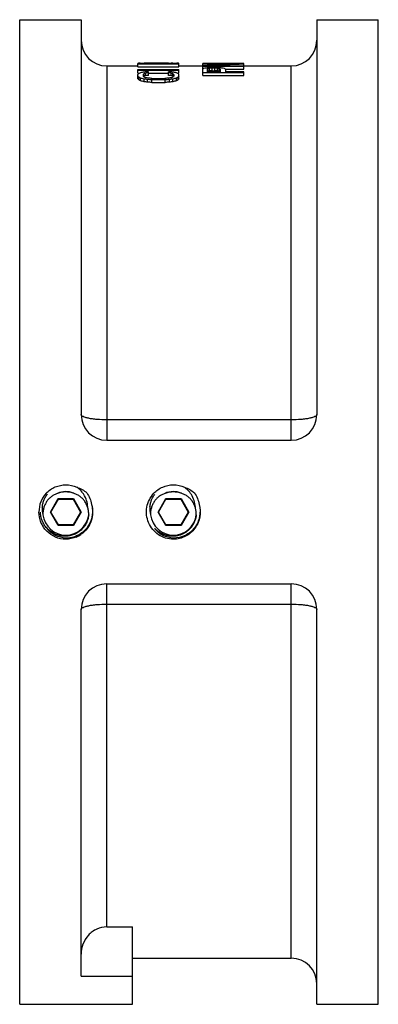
# Model space of a CAD drawing. Header units: millimetres. Extents: x -108 to 885, y -28 to 432.
# Tile 1 of 8: x -108 to -38, y 118 to 310. Entities that reach past the tile are written whole.
import ezdxf

# ---------------------------------------------------------------- set-up
doc = ezdxf.new("R2010")
doc.units = ezdxf.units.MM
doc.header["$LTSCALE"] = 30.734
doc.layers.get('0').update_dxf_attribs({"linetype": 'CONTINUOUS'})
doc.layers.add('02___PRT_ALL_AXES', color=7, linetype='CONTINUOUS')

msp = doc.modelspace()

# ---------------------------------------------------------------- linework, layer by layer
at = {"color": 7, "linetype": 'Continuous'}
for p, q in [((-95.67, 309.65), (-95.67, 232.65)), ((-49.67, 309.65), (-49.67, 232.65)), ((-90.67, 300.65), (-90.67, 227.65)), ((-84.58, 300.49), (-84.58, 301.14)), ((-76.58, 300.99), (-84.58, 300.99)), ((-84.58, 300.49), (-76.58, 300.49)), ((-84.58, 299.23), (-84.58, 299.92)), ((-84.58, 299.92), (-76.58, 299.92)), ((-76.58, 299.74), (-84.58, 299.74)), ((-84.15, 301.15), (-83.56, 301.15)), ((-83.56, 301.14), (-83.56, 301.05)), ((-83.56, 301.05), (-77.6, 301.05)), ((-83.39, 301.05), (-83.39, 301.15)), ((-83.05, 301.05), (-83.05, 301.15)), ((-82.54, 301.15), (-83.05, 301.15)), ((-82.54, 301.05), (-82.54, 301.15)), ((-81.86, 301.05), (-81.86, 301.15)), ((-79.3, 301.15), (-81.86, 301.15)), ((-79.3, 301.05), (-79.3, 301.15)), ((-78.62, 301.05), (-78.62, 301.15)), ((-78.62, 301.15), (-78.11, 301.15)), ((-78.11, 301.05), (-78.11, 301.15)), ((-77.77, 301.05), (-77.77, 301.15)), ((-77.6, 301.15), (-77, 301.15)), ((-77.6, 301.14), (-77.6, 301.05)), ((-76.58, 300.49), (-76.58, 301.14)), ((-76.58, 299.23), (-76.58, 299.92)), ((-71.95, 301.07), (-71.95, 301.14)), ((-63.95, 301.07), (-71.95, 301.07)), ((-71.95, 298.74), (-71.95, 301.01)), ((-65.14, 301.01), (-71.95, 301.01)), ((-63.95, 300.51), (-71.95, 300.51)), ((-71.1, 300.03), (-71.1, 299.46)), ((-63.95, 300.62), (-70.93, 300.62)), ((-70.93, 299.61), (-70.93, 300.11)), ((-70.76, 301.07), (-70.76, 301.12)), ((-69.4, 301.12), (-70.76, 301.12)), ((-70.59, 299.66), (-70.59, 300.16)), ((-69.4, 300.33), (-70.08, 300.33)), ((-70.08, 299.68), (-70.08, 300.19)), ((-69.57, 300.19), (-70.08, 300.19)), ((-70.08, 299.68), (-69.57, 299.68)), ((-69.57, 299.68), (-69.57, 300.19)), ((-63.95, 301.14), (-69.4, 301.14)), ((-69.4, 301.07), (-69.4, 301.12)), ((-69.06, 299.66), (-69.06, 300.16)), ((-68.71, 299.61), (-68.71, 300.11)), ((-68.54, 300.03), (-68.54, 299.46)), ((-67.52, 300.01), (-67.52, 299.46)), ((-67.52, 300), (-63.95, 300)), ((-63.95, 300.57), (-63.95, 301.14)), ((-63.95, 300), (-63.95, 300.51)), ((-54.67, 227.65), (-54.67, 300.65)), ((-84.58, 299.23), (-84.28, 299.23)), ((-84.58, 298.12), (-84.58, 298.99)), ((-84.41, 297.91), (-84.41, 298.43)), ((-84.07, 297.74), (-84.07, 298.26)), ((-83.56, 298.99), (-83.56, 298.64)), ((-83.39, 298.63), (-83.39, 299.14)), ((-83.39, 297.56), (-83.39, 298.08)), ((-83.05, 298.74), (-83.05, 299.25)), ((-82.71, 297.47), (-82.71, 297.99)), ((-82.54, 298.77), (-82.54, 299.49)), ((-82.54, 299.23), (-78.62, 299.23)), ((-81.86, 298.21), (-79.3, 298.21)), ((-81.86, 297.42), (-81.86, 297.94)), ((-79.3, 297.94), (-81.86, 297.94)), ((-79.3, 297.42), (-79.3, 297.94)), ((-78.62, 298.77), (-78.62, 299.49)), ((-78.45, 297.47), (-78.45, 297.99)), ((-78.11, 298.74), (-78.11, 299.25)), ((-77.77, 298.63), (-77.77, 299.14)), ((-77.77, 297.56), (-77.77, 298.08)), ((-77.6, 298.99), (-77.6, 298.64)), ((-77.09, 297.74), (-77.09, 298.26)), ((-76.88, 299.23), (-76.58, 299.23)), ((-76.75, 297.91), (-76.75, 298.43)), ((-76.58, 298.12), (-76.58, 298.99)), ((-63.95, 299.26), (-71.95, 299.26)), ((-71.95, 298.74), (-63.95, 298.74)), ((-68.54, 299.46), (-71.1, 299.46)), ((-63.95, 299.46), (-67.52, 299.46)), ((-63.95, 298.74), (-63.95, 299.46)), ((-81.86, 297.42), (-79.3, 297.42)), ((-54.67, 231.62), (-90.67, 231.62)), ((-90.67, 227.65), (-54.67, 227.65)), ((-101.67, 213.65), (-100.17, 216.26)), ((-101.56, 213.65), (-100.11, 216.16)), ((-100.11, 216.16), (-100.17, 216.26)), ((-100.17, 216.26), (-97.17, 216.26)), ((-100.11, 216.16), (-97.22, 216.16)), ((-97.22, 216.16), (-97.17, 216.26)), ((-97.22, 216.16), (-95.78, 213.65)), ((-97.17, 216.26), (-95.66, 213.65)), ((-80.67, 213.65), (-79.17, 216.26)), ((-80.56, 213.65), (-79.11, 216.16)), ((-79.17, 216.26), (-76.17, 216.26)), ((-79.11, 216.16), (-79.17, 216.26)), ((-79.11, 216.16), (-76.22, 216.16)), ((-76.22, 216.16), (-76.17, 216.26)), ((-76.22, 216.16), (-74.78, 213.65)), ((-76.17, 216.26), (-74.66, 213.65)), ((-100.17, 211.05), (-101.67, 213.65)), ((-101.56, 213.65), (-101.67, 213.65)), ((-100.11, 211.15), (-101.56, 213.65)), ((-95.78, 213.65), (-97.22, 211.15)), ((-95.66, 213.65), (-97.17, 211.05)), ((-95.78, 213.65), (-95.66, 213.65)), ((-80.56, 213.65), (-80.67, 213.65)), ((-79.17, 211.05), (-80.67, 213.65)), ((-79.11, 211.15), (-80.56, 213.65)), ((-74.78, 213.65), (-76.22, 211.15)), ((-74.66, 213.65), (-76.17, 211.05)), ((-74.78, 213.65), (-74.66, 213.65)), ((-100.11, 211.15), (-100.17, 211.05)), ((-97.17, 211.05), (-100.17, 211.05)), ((-97.22, 211.15), (-100.11, 211.15)), ((-97.22, 211.15), (-97.17, 211.05)), ((-79.11, 211.15), (-79.17, 211.05)), ((-76.17, 211.05), (-79.17, 211.05)), ((-76.22, 211.15), (-79.11, 211.15)), ((-76.22, 211.15), (-76.17, 211.05)), ((-90.67, 132.75), (-90.67, 199.65)), ((-90.67, 199.65), (-54.67, 199.65)), ((-54.67, 126.65), (-54.67, 199.65)), ((-95.67, 123.15), (-95.67, 194.65)), ((-90.67, 195.69), (-54.67, 195.69)), ((-49.67, 117.65), (-49.67, 194.65)), ((-90.67, 132.75), (-85.67, 132.75)), ((-85.67, 117.66), (-85.67, 132.75)), ((-95.67, 123.15), (-85.67, 123.15))]:
    msp.add_line(p, q, dxfattribs=at)
for centre, radius, start, end in [((-90.67, 305.65), 5, 180, 270), ((-54.67, 305.65), 5, 270, 360), ((-90.67, 232.65), 5, 180, 270), ((-54.67, 232.65), 5, 270, 360), ((-98.58, 213.66), 5.34, 136.7604, 180.043), ((-98.67, 213.65), 3.98, 67.4477, 114.2215), ((-98.67, 213.65), 3.98, 65.777, 67.4465), ((-99.44, 214.39), 5.04, 31.9093, 37.9554), ((-99.56, 214.32), 5.19, 3.0761, 31.8475), ((-77.67, 213.65), 3.98, 67.4477, 114.2215), ((-77.67, 213.65), 3.98, 65.777, 67.4465), ((-78.44, 214.39), 5.04, 31.9001, 37.9762), ((-78.56, 214.32), 5.19, 3.0925, 31.8392), ((-98.72, 214.22), 4.56, 175.5771, 193.9549), ((-77.7, 214.22), 4.57, 173.271, 193.9385), ((-98.67, 213.65), 4.5, 186.8616, 353.1384), ((-77.67, 213.65), 4.5, 186.8616, 353.1384), ((-98.71, 213.63), 5.29, 293.1617, 305.059), ((-98.79, 213.56), 4.62, 305.1479, 305.9574), ((-90.67, 194.65), 5, 90, 180), ((-54.67, 194.65), 5, 0, 90), ((-54.67, 121.65), 5, 0, 90)]:
    msp.add_arc(centre, radius, start, end, dxfattribs=at)
for centre, major_axis, ratio, start_param, end_param in [((-84.31, 213.65), (0, 87.5), 0.204255, 6.2889, 6.298424), ((-84.15, 213.65), (0, 87.5), 0.510639, 0, 0.005714), ((-83.22, 213.65), (0, 87.5), 0.255319, 0.007619, 0.015239), ((-82.93, 213.65), (0, 87.5), 0.680851, 6.28509, 6.290804), ((-83.22, 213.65), (357.44, 0), 0.244794, 1.566987, 1.568892), ((-77.94, 213.65), (357.44, 0), 0.244794, 1.572701, 1.574606), ((-78.22, 213.65), (0, 87.5), 0.680851, -0.007619, -0.001905), ((-77.94, 213.65), (0, 87.5), 0.255319, -0.015239, -0.007619), ((-77, 213.65), (0, 87.5), 0.510639, -0.005714, 0), ((-76.85, 213.65), (0, 87.5), 0.204255, -0.015239, -0.005714), ((-73.89, 213.65), (104.26, 0), 0.839286, 1.540735, 1.552167), ((-57.03, 213.65), (142.98, 0), 0.611979, 7.910736, 7.958515), ((-69.06, 213.65), (0, 87.5), 0.204255, 0.152553, 0.162196), ((-61.59, 213.65), (0, 87.5), 0.765958, 0.144849, 0.152553), ((-54.07, 213.65), (119.15, 0), 0.734375, 7.993058, 7.99883), ((-66.34, 213.65), (0, 87.5), 0.340425, 0.15448, 0.160266), ((-66.34, 213.65), (0, 87), 0.340425, 0.155375, 0.161195), ((-54.8, 213.65), (146.55, 0), 0.597053, 7.91646, 7.964262), ((-57.18, 213.65), (89.36, 0), 0.979167, 8.004608, 8.008462), ((-57.18, 213.65), (88.85, 0), 0.979167, 1.722295, 1.726172), ((-33.42, 213.65), (268.09, 0), 0.326389, 1.70795, 1.709873), ((-30.36, 213.65), (268.09, 0), 0.326389, 1.719496, 1.721422), ((-30.36, 213.65), (266.55, 0), 0.326389, 1.720357, 1.722295), ((-109.28, 213.65), (268.09, 0), 0.326389, 1.42017, 1.422097), ((-109.28, 213.65), (266.55, 0), 0.326389, 1.419298, 1.421236), ((-106.05, 213.65), (268.09, 0), 0.326389, 1.43172, 1.433643), ((-82.46, 213.65), (89.36, 0), 0.979167, 1.416316, 1.42017), ((-82.46, 213.65), (88.85, 0), 0.979167, 1.415421, 1.419298), ((-85.4, 213.65), (119.15, 0), 0.734375, 1.425947, 1.43172), ((-73.3, 213.65), (0, 87.5), 0.340425, -0.160266, -0.15448), ((-73.3, 213.65), (0, 87), 0.340425, -0.161195, -0.155375), ((-77.88, 213.65), (0, 87.5), 0.765958, -0.152553, -0.144849), ((-70.41, 213.65), (0, 87.5), 0.204255, -0.162196, -0.152553), ((-80.63, 213.65), (0, 87.5), 0.204255, 0.213036, 0.222791), ((-88.83, 213.65), (0, 87.5), 0.204255, -0.250222, -0.240404), ((-88.83, 213.65), (0, 87), 0.204255, -0.251691, -0.241813), ((-74.96, 213.65), (0, 87.5), 0.510638, 0.205248, 0.213036), ((-95.47, 213.65), (0, 87.5), 0.510638, -0.258094, -0.250222), ((-95.47, 213.65), (0, 87), 0.510638, -0.259611, -0.251691), ((-65.86, 213.65), (89.36, 0), 0.979167, 8.051453, 8.059229), ((-106.88, 213.65), (89.36, 0), 0.979167, 1.304814, 1.312702), ((-106.88, 213.65), (88.85, 0), 0.979167, 1.303248, 1.311185), ((-78.62, 213.65), (0, 87.5), 0.255319, 0.214986, 0.222791), ((-88.88, 213.65), (0, 87.5), 0.255319, -0.248257, -0.240404), ((-78.62, 213.65), (0, 87), 0.255319, 0.216241, 0.220167), ((4.27, 213.65), (446.81, 0), 0.195833, 1.766326, 1.768268), ((-70.68, 213.65), (0, 87.5), 0.680851, 6.492326, 6.498171), ((-70.68, 213.65), (0, 87), 0.680851, 6.493546, 6.499426), ((-98.03, 213.65), (0, 87.5), 0.680851, -0.254156, -0.248257), ((-130.37, 213.65), (178.72, 0), 0.489583, 1.300864, 1.304814), ((-27.39, 213.65), (268.09, 0), 0.326388, 1.77799, 1.779937), ((-27.39, 213.65), (266.55, 0), 0.326388, 1.779198, 1.781157), ((-116.75, 213.65), (134.04, 0), 0.652777, 1.312702, 1.31664), ((-201.86, 213.65), (446.81, 0), 0.195833, 1.298887, 1.300864), ((-173.77, 213.65), (357.45, 0), 0.244792, 1.310732, 1.312702), ((12.61, 213.65), (357.45, 0), 0.244792, 1.82889, 1.830861), ((40.7, 213.65), (446.81, 0), 0.195833, 1.840729, 1.842706), ((-165.43, 213.65), (446.81, 0), 0.195833, 1.373325, 1.375267), ((-133.77, 213.65), (268.09, 0), 0.326389, 1.361656, 1.363603), ((-133.77, 213.65), (266.55, 0), 0.326389, 1.360436, 1.362395), ((-44.41, 213.65), (134.04, 0), 0.652778, 8.108138, 8.112076), ((-30.79, 213.65), (178.72, 0), 0.489583, 8.119964, 8.123914), ((-90.48, 213.65), (0, 87.5), 0.680851, -0.214986, -0.20914), ((-90.48, 213.65), (0, 87), 0.680851, -0.216241, -0.21036), ((-63.13, 213.65), (0, 87.5), 0.680851, 6.531442, 6.537341), ((-95.3, 213.65), (89.36, 0), 0.979167, 1.365549, 1.373325), ((-82.54, 213.65), (0, 87.5), 0.255319, -0.222791, -0.214986), ((-72.28, 213.65), (0, 87.5), 0.255319, 0.240404, 0.248257), ((-82.54, 213.65), (0, 87), 0.255319, -0.220167, -0.216241), ((-54.28, 213.65), (89.36, 0), 0.979167, 8.112076, 8.119964), ((-54.28, 213.65), (88.85, 0), 0.979167, 1.830408, 1.838345), ((-86.2, 213.65), (0, 87.5), 0.510638, -0.213036, -0.205248), ((-65.69, 213.65), (0, 87.5), 0.510638, 0.250222, 0.258094), ((-65.69, 213.65), (0, 87), 0.510638, 0.251691, 0.259611), ((-80.53, 213.65), (0, 87.5), 0.204255, -0.222791, -0.213036), ((-72.32, 213.65), (0, 87.5), 0.204255, 0.240404, 0.250222), ((-72.32, 213.65), (0, 87), 0.204255, 0.241813, 0.251691), ((-130.37, 213.65), (177.7, 0), 0.489583, 1.299273, 1.303248), ((-201.86, 213.65), (444.26, 0), 0.195833, 1.297284, 1.299273), ((40.7, 213.65), (444.26, 0), 0.195833, 1.84232, 1.844309), ((-30.79, 213.65), (177.7, 0), 0.489583, 1.838345, 1.84232)]:
    msp.add_ellipse(centre, major_axis=major_axis, ratio=ratio, start_param=start_param, end_param=end_param, dxfattribs=at)
for points, knots in [([(-90.67, 231.62), (-91.31, 231.62), (-92.24, 231.66), (-93.41, 231.78), (-94.16, 231.91), (-94.78, 232.06), (-95.2, 232.21), (-95.45, 232.35), (-95.59, 232.46), (-95.67, 232.58), (-95.67, 232.65)], [0, 0, 0, 0, 0.364218, 0.529574, 0.675734, 0.797672, 0.891864, 0.92817, 0.957563, 1, 1, 1, 1]), ([(-49.67, 232.65), (-49.67, 232.58), (-49.74, 232.46), (-49.89, 232.35), (-50.14, 232.21), (-50.56, 232.06), (-51.17, 231.91), (-51.92, 231.78), (-53.1, 231.66), (-54.03, 231.62), (-54.67, 231.62)], [0, 0, 0, 0, 0.042437, 0.07183, 0.108136, 0.202328, 0.324266, 0.470426, 0.635782, 1, 1, 1, 1]), ([(-102.47, 217.31), (-101.99, 217.83), (-100.8, 218.67), (-99.37, 218.96), (-98.67, 218.96)], [0, 0, 0, 0, 0.500025, 1, 1, 1, 1]), ([(-81.48, 217.3), (-81, 217.82), (-79.81, 218.66), (-78.38, 218.96), (-77.67, 218.96)], [0, 0, 0, 0, 0.500031, 1, 1, 1, 1]), ([(-103.26, 214.57), (-103.24, 214.8), (-103.17, 215.26), (-102.97, 215.92), (-102.67, 216.55), (-102.41, 216.94), (-102.27, 217.12)], [0, 0, 0, 0, 0.249906, 0.49988, 0.749909, 1, 1, 1, 1]), ([(-100.3, 217.28), (-100.51, 217.21), (-100.93, 217.03), (-101.5, 216.67), (-102, 216.21), (-102.42, 215.68), (-102.75, 215.09), (-102.99, 214.46), (-103.12, 213.79), (-103.14, 213.34), (-103.14, 213.12)], [0, 0, 0, 0, 0.12499, 0.249977, 0.374974, 0.499973, 0.624975, 0.749981, 0.874987, 1, 1, 1, 1]), ([(-98.67, 217.57), (-98.81, 217.57), (-99.09, 217.56), (-99.5, 217.5), (-99.84, 217.42), (-100.1, 217.35), (-100.23, 217.3), (-100.3, 217.28)], [0, 0, 0, 0, 0.249984, 0.499964, 0.749951, 0.874973, 1, 1, 1, 1]), ([(-97.04, 217.28), (-97.1, 217.3), (-97.24, 217.35), (-97.5, 217.42), (-97.84, 217.5), (-98.25, 217.56), (-98.53, 217.57), (-98.67, 217.57)], [0, 0, 0, 0, 0.125022, 0.250044, 0.500035, 0.750019, 1, 1, 1, 1]), ([(-94.2, 213.12), (-94.19, 213.34), (-94.22, 213.79), (-94.35, 214.46), (-94.59, 215.09), (-94.92, 215.68), (-95.34, 216.21), (-95.84, 216.67), (-96.41, 217.03), (-96.82, 217.21), (-97.04, 217.28)], [0, 0, 0, 0, 0.12505, 0.250091, 0.375123, 0.500135, 0.62512, 0.750086, 0.875043, 1, 1, 1, 1]), ([(-77.67, 208.35), (-78.18, 208.35), (-79.21, 208.5), (-80.61, 209.17), (-81.76, 210.21), (-82.57, 211.55), (-82.96, 213.05), (-82.91, 214.6), (-82.42, 216.08), (-81.83, 216.93), (-81.48, 217.3)], [0, 0, 0, 0, 0.124993, 0.249967, 0.374956, 0.499951, 0.624968, 0.749996, 0.875005, 1, 1, 1, 1]), ([(-82.24, 214.75), (-82.21, 214.97), (-82.14, 215.39), (-81.93, 216.01), (-81.65, 216.59), (-81.41, 216.95), (-81.27, 217.12)], [0, 0, 0, 0, 0.249914, 0.49989, 0.749919, 1, 1, 1, 1]), ([(-79.3, 217.28), (-79.51, 217.21), (-79.93, 217.03), (-80.5, 216.67), (-81, 216.21), (-81.42, 215.68), (-81.75, 215.09), (-81.99, 214.46), (-82.12, 213.79), (-82.14, 213.34), (-82.14, 213.12)], [0, 0, 0, 0, 0.12499, 0.249977, 0.374974, 0.499973, 0.624975, 0.749981, 0.874987, 1, 1, 1, 1]), ([(-77.67, 217.57), (-77.81, 217.57), (-78.09, 217.56), (-78.5, 217.5), (-78.84, 217.42), (-79.1, 217.35), (-79.23, 217.3), (-79.3, 217.28)], [0, 0, 0, 0, 0.249984, 0.499964, 0.749951, 0.874973, 1, 1, 1, 1]), ([(-76.04, 217.28), (-76.1, 217.3), (-76.24, 217.35), (-76.5, 217.42), (-76.84, 217.5), (-77.25, 217.56), (-77.53, 217.57), (-77.67, 217.57)], [0, 0, 0, 0, 0.125022, 0.250044, 0.500035, 0.750019, 1, 1, 1, 1]), ([(-73.2, 213.12), (-73.19, 213.34), (-73.22, 213.79), (-73.35, 214.46), (-73.59, 215.09), (-73.92, 215.68), (-74.34, 216.21), (-74.84, 216.67), (-75.41, 217.03), (-75.82, 217.21), (-76.04, 217.28)], [0, 0, 0, 0, 0.12505, 0.250091, 0.375123, 0.500135, 0.62512, 0.750086, 0.875043, 1, 1, 1, 1]), ([(-93.63, 215.14), (-93.5, 214.62), (-93.39, 213.53), (-93.72, 211.92), (-94.51, 210.48), (-95.31, 209.73), (-95.75, 209.43)], [0, 0, 0, 0, 0.25012, 0.50014, 0.750091, 1, 1, 1, 1]), ([(-93.63, 215.14), (-93.48, 214.62), (-93.34, 213.51), (-93.63, 211.88), (-94.41, 210.4), (-95.22, 209.62), (-95.67, 209.3)], [0, 0, 0, 0, 0.248761, 0.497471, 0.747852, 1, 1, 1, 1]), ([(-72.63, 215.14), (-72.44, 214.37), (-72.39, 212.73), (-73.38, 210.48), (-75.26, 208.9), (-76.88, 208.55), (-77.67, 208.57)], [0, 0, 0, 0, 0.250283, 0.500365, 0.750239, 1, 1, 1, 1]), ([(-72.63, 215.14), (-72.4, 214.36), (-72.31, 212.68), (-73.31, 210.37), (-75.22, 208.74), (-76.86, 208.35), (-77.67, 208.35)], [0, 0, 0, 0, 0.250092, 0.50013, 0.750084, 1, 1, 1, 1]), ([(-98.67, 208.35), (-99.36, 208.35), (-100.74, 208.63), (-102.49, 209.82), (-103.65, 211.58), (-103.92, 212.97), (-103.92, 213.65)], [0, 0, 0, 0, 0.249974, 0.499934, 0.749926, 1, 1, 1, 1]), ([(-102.32, 210.47), (-102.52, 210.68), (-102.88, 211.14), (-103.28, 211.92), (-103.54, 212.76), (-103.62, 213.34), (-103.63, 213.63)], [0, 0, 0, 0, 0.249993, 0.499991, 0.749993, 1, 1, 1, 1]), ([(-94.2, 213.12), (-94.23, 212.79), (-94.36, 212.15), (-94.75, 211.25), (-95.32, 210.45), (-95.81, 210.01), (-96.07, 209.82)], [0, 0, 0, 0, 0.249994, 0.499984, 0.749988, 1, 1, 1, 1]), ([(-73.2, 213.12), (-73.22, 212.89), (-73.29, 212.45), (-73.5, 211.81), (-73.8, 211.2), (-74.18, 210.65), (-74.64, 210.16), (-75.16, 209.74), (-75.75, 209.4), (-76.37, 209.14), (-77.03, 208.98), (-77.7, 208.92), (-78.37, 208.95), (-79.03, 209.07), (-79.67, 209.29), (-80.27, 209.6), (-80.82, 209.98), (-81.15, 210.29), (-81.31, 210.45)], [0, 0, 0, 0, 0.062495, 0.12499, 0.187486, 0.249983, 0.312481, 0.374979, 0.437478, 0.499978, 0.562479, 0.62498, 0.687482, 0.749984, 0.812487, 0.874991, 0.937495, 1, 1, 1, 1]), ([(-98.67, 208.57), (-99.37, 208.59), (-100.79, 208.95), (-101.92, 209.89), (-102.35, 210.45)], [0, 0, 0, 0, 0.499955, 1, 1, 1, 1]), ([(-96.13, 209.78), (-96.36, 209.62), (-96.73, 209.41), (-97.26, 209.19), (-97.8, 209.03), (-98.5, 208.92), (-99.21, 208.93), (-99.77, 209.02), (-100.32, 209.16), (-100.98, 209.43), (-101.71, 209.88), (-102.13, 210.26), (-102.32, 210.47)], [0, 0, 0, 0, 0.12496, 0.187506, 0.250052, 0.375016, 0.499984, 0.562531, 0.625078, 0.75005, 0.875024, 1, 1, 1, 1]), ([(-95.75, 209.43), (-96.18, 209.14), (-97.12, 208.69), (-98.16, 208.55), (-98.67, 208.57)], [0, 0, 0, 0, 0.499992, 1, 1, 1, 1]), ([(-77.67, 208.57), (-78.37, 208.59), (-79.78, 208.95), (-80.9, 209.88), (-81.33, 210.43)], [0, 0, 0, 0, 0.499948, 1, 1, 1, 1]), ([(-95.67, 194.65), (-95.67, 194.73), (-95.59, 194.85), (-95.45, 194.96), (-95.2, 195.1), (-94.78, 195.25), (-94.16, 195.4), (-93.41, 195.53), (-92.24, 195.65), (-91.31, 195.69), (-90.67, 195.69)], [0, 0, 0, 0, 0.042437, 0.07183, 0.108136, 0.202328, 0.324266, 0.470426, 0.635782, 1, 1, 1, 1]), ([(-54.67, 195.69), (-54.03, 195.69), (-53.1, 195.65), (-51.92, 195.53), (-51.17, 195.4), (-50.56, 195.25), (-50.14, 195.1), (-49.89, 194.96), (-49.74, 194.85), (-49.67, 194.73), (-49.67, 194.65)], [0, 0, 0, 0, 0.364218, 0.529574, 0.675734, 0.797672, 0.891864, 0.92817, 0.957563, 1, 1, 1, 1]), ([(-90.67, 132.75), (-91.34, 132.75), (-92.37, 132.52), (-93.53, 131.83), (-94.54, 130.91), (-95.43, 129.43), (-95.67, 128.07), (-95.67, 127.4)], [0, 0, 0, 0, 0.249423, 0.374869, 0.500314, 0.750104, 1, 1, 1, 1])]:
    msp.add_open_spline(points, degree=3, knots=knots, dxfattribs=at)
for points in [[(-98.67, 218.96), (-97.93, 218.96), (-97.18, 218.8), (-96.5, 218.49)], [(-77.67, 218.96), (-76.93, 218.96), (-76.18, 218.8), (-75.5, 218.49)], [(-96.5, 218.49), (-95.8, 218.26), (-95.13, 217.88), (-94.57, 217.4)], [(-95.46, 217.49), (-95.76, 217.87), (-96.11, 218.21), (-96.5, 218.49)], [(-94.57, 217.4), (-94.11, 216.73), (-93.78, 215.94), (-93.63, 215.14)], [(-74.46, 217.49), (-74.76, 217.87), (-75.11, 218.21), (-75.5, 218.49)], [(-75.5, 218.49), (-74.8, 218.26), (-74.13, 217.88), (-73.57, 217.4)], [(-73.57, 217.4), (-73.11, 216.73), (-72.78, 215.94), (-72.63, 215.14)], [(-96.63, 208.77), (-97.27, 208.49), (-97.97, 208.35), (-98.67, 208.35)]]:
    msp.add_open_spline(points, degree=3, dxfattribs=at)
at = {"layer": '02___PRT_ALL_AXES', "color": 7, "linetype": 'Continuous'}
for p, q in [((-107.67, 117.66), (-107.67, 309.65)), ((-107.67, 309.65), (-95.67, 309.65)), ((-49.67, 309.65), (-37.67, 309.65)), ((-37.67, 117.66), (-37.67, 309.65)), ((-90.67, 300.65), (-84.58, 300.65)), ((-76.58, 300.65), (-71.95, 300.65)), ((-63.95, 300.65), (-54.67, 300.65)), ((-85.67, 126.65), (-54.67, 126.65)), ((-107.67, 117.65), (-85.67, 117.65)), ((-49.67, 117.65), (-37.67, 117.65))]:
    msp.add_line(p, q, dxfattribs=at)

doc.saveas('drawing.dxf')
